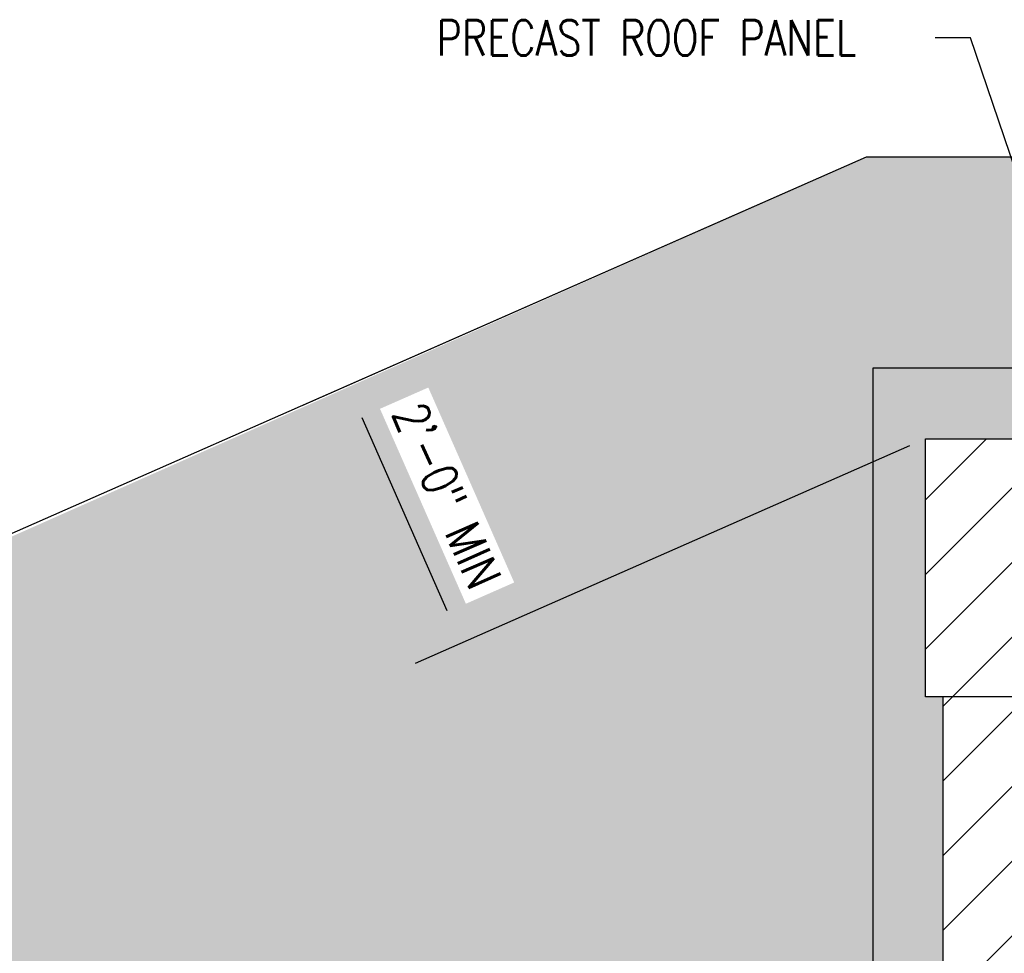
# Model space of a CAD drawing. Header units: inches. Extents: x -741 to 1387, y -720 to -402.
# Tile 14 of 25: x -508 to -424, y -482 to -402. Entities that reach past the tile are written whole.
import ezdxf
from ezdxf import colors
from ezdxf.entities.mleader import LeaderData, LeaderLine
from ezdxf.math import Vec2, Vec3

# ---------------------------------------------------------------- set-up
doc = ezdxf.new("R2010")
doc.units = ezdxf.units.IN
doc.header["$MEASUREMENT"] = 0
doc.layers.get('Defpoints').update_dxf_attribs({"color": 243})
for name, color, linetype in [('A-DETL', 90, 'Continuous'), ('A-DETL-MEDM', 3, 'Continuous'), ('A-WALL', 4, 'Continuous'), ('S-ANNO-DIMS', 1, 'Continuous'), ('S-ANNO-TEXT', 2, 'Continuous')]:
    doc.layers.add(name, color=color, linetype=linetype)
doc.layers.add('A-WALL-PATT', color=9, linetype='Continuous', true_color=0x808080)
doc.styles.add('Annotative', font='romans.shx', dxfattribs={"width": 0.8, "height": 0.125})
doc.dimstyles.new('Annotative', dxfattribs={"dimscale": 0, "dimtxt": 0.125, "dimasz": 0.125, "dimexe": 0.179688, "dimexo": 0.0625, "dimgap": 0.09, "dimtad": 1, "dimdec": 3, "dimzin": 3, "dimdsep": 46, "dimlunit": 4, "dimtxsty": 'Annotative', "dimcen": 0.09, "dimclrt": 2, "dimazin": 2, "dimtfac": 1, "dimtdec": 3, "dimtmove": 1, "dimatfit": 3, "dimfxl": 1, "dimtfill": 1, "dimfrac": 2, "dimtolj": 1, "dimtzin": 0, "dimarcsym": 0})

# ---------------------------------------------------------------- blocks, each defined once
blk = doc.blocks.new('*D42')
at = {"layer": 'Defpoints', "color": 0, "transparency": 16777216}
for p in [(-440.236, -416.118), (-479.796, -433.546), (-430.561, -438.08)]:
    blk.add_point(p, dxfattribs=at)
at = {"layer": 'S-ANNO-DIMS', "color": 0, "lineweight": -2, "transparency": 16777216}
for p, q in [((-441.609, -416.722), (-483.743, -435.284)), ((-471.33, -452.763), (-478.587, -436.291)), ((-431.933, -438.685), (-474.067, -457.247))]:
    blk.add_line(p, q, dxfattribs=at)
at = {"layer": 'S-ANNO-DIMS', "color": 0, "transparency": 16777216}
for points in [[(-478.129, -436.09), (-479.044, -436.493), (-479.796, -433.546)], [(-470.873, -452.562), (-471.788, -452.965), (-470.121, -455.509)]]:
    blk.add_solid(points, dxfattribs=at)
at = {"layer": 'S-ANNO-DIMS', "color": 2, "transparency": 16777216, "insert": (-471.348, -442.936), "char_height": 3, "attachment_point": 5, "rotation": 293.77582, "style": 'Annotative', "bg_fill": 3, "box_fill_scale": 1.25, "bg_fill_color": 256, "bg_fill_true_color": 13158600, "bg_fill_transparency": 0}
blk.add_mtext('\\A1;2\'-0" MIN', dxfattribs=at)

msp = doc.modelspace()

# ---------------------------------------------------------------- hatches: boundary and pattern name
at = {"layer": 'A-WALL-PATT', "lineweight": -3}
h = msp.add_hatch(dxfattribs=at)
h.set_pattern_fill('EARTH', color=8, scale=25, angle=45, style=0)
h.set_pattern_definition([(45, (-666.1766, -635.5407), (0, 8.83883), [6.25, -6.25]), (45, (-667.834, -633.8834), (0, 8.83883), [6.25, -6.25]), (45, (-669.491, -632.226), (0, 8.83883), [6.25, -6.25]), (135, (-669.491, -631.121), (-8.83883, 9e-16), [6.25, -6.25]), (135, (-667.834, -629.464), (-8.83883, 9e-16), [6.25, -6.25]), (135, (-666.1766, -627.8067), (-8.83883, 9e-16), [6.25, -6.25])])
h.paths.add_polyline_path([(-692.5057, -528.128), (-692.5443, -601.0407), (-694.0443, -601.5407), (-691.0443, -602.5407), (-692.5443, -603.0407), (-692.5057, -636.0804), (-685.0992, -636.0804), (-685.0605, -606.0804), (-661.0605, -606.0804), (-661.0605, -534.7248), (-631.8166, -520.0804), (-435.0992, -520.0804), (-435.0605, -432.0804), (-363.2286, -432.0804), (-363.2673, -414.0804), (-435.6118, -414.0804)])
at = {"layer": 'A-WALL-PATT'}
h = msp.add_hatch(dxfattribs=at)
h.set_pattern_fill('AR-SAND', color=8)
h.set_pattern_definition([(37.5, (-666.1379, -636.0804), (-0.0629934, 1.926824), [0, -1.52, 0, -1.7, 0, -1.625]), (7.5, (-666.138, -636.0804), (1.769777, 2.822146), [0, -0.82, 0, -1.37, 0, -0.525]), (327.5, (-667.3679, -636.0804), (3.114142, 0.005659), [0, -0.5, 0, -1.8, 0, -2.35]), (317.5, (-667.368, -636.0804), (3.006127, 0.877676), [0, -0.25, 0, -1.18, 0, -1.35])])
h.paths.add_polyline_path([(-429.0605, -460.0804), (-430.5605, -460.0804), (-430.5605, -438.0804), (-429.0605, -438.0804), (-429.0605, -438.0882), (-359.2, -438.0882), (-359.2, -432.0804), (-435.0605, -432.0804), (-435.0605, -520.0804), (-631.778, -520.0804), (-661.0605, -534.7248), (-661.0605, -606.0804), (-685.0605, -606.0804), (-685.0605, -636.0804), (-679.0605, -636.0804), (-679.0605, -612.0804), (-655.0605, -612.0804), (-655.0605, -545.8475), (-655.0487, -538.4268), (-630.3613, -526.0804), (-465.0605, -526.0804), (-465.0605, -538.0804), (-465.0605, -544.4054), (-429.0605, -544.4054)])
h = msp.add_hatch(dxfattribs=at)
h.set_pattern_fill('ANSI31', color=8, scale=36, style=0)
h.paths.add_polyline_path([(-430.5605, -438.0804), (-430.5605, -460.0804), (-415.5605, -460.0804), (-415.0358, -450.0689), (-412.9223, -447.9554), (-346.9676, -447.9554), (-356.8822, -438.0804)])
h = msp.add_hatch(dxfattribs=at)
h.set_pattern_fill('ANSI31', color=8, scale=36, style=0)
h.paths.add_polyline_path([(-417.0605, -460.0804), (-429.0605, -460.0804), (-429.0605, -544.4054), (-429.0605, -544.4054), (-429.0605, -549.7054), (-417.0605, -549.7054)])
h.paths.add_polyline_path([(-429.0605, -636.0804), (-417.0605, -636.0804), (-417.0605, -574.4554), (-429.0605, -574.4554), (-429.0605, -579.7554)])

# ---------------------------------------------------------------- linework, layer by layer
at = {"layer": 'A-DETL', "lineweight": -3}
for p, q in [((-359.7095, -432.0804), (-435.0605, -432.0804)), ((-435.0605, -432.0804), (-435.0605, -520.0804))]:
    msp.add_line(p, q, dxfattribs=at)
at = {"layer": 'A-DETL-MEDM', "lineweight": -3}
for p, q in [((-435.6118, -414.0804), (-692.5057, -527.2546)), ((-361.6456, -414.0804), (-435.6118, -414.0804))]:
    msp.add_line(p, q, dxfattribs=at)
at = {"layer": 'A-WALL'}
for p, q in [((-415.5605, -460.0804), (-430.5605, -460.0804)), ((-429.0605, -549.7054), (-429.0605, -460.0804))]:
    msp.add_line(p, q, dxfattribs=at)

# ---------------------------------------------------------------- leaders
at = {"layer": 'S-ANNO-TEXT', "lineweight": -3}
ml = msp.add_multileader_mtext('Standard', dxfattribs=at)
ml.set_content('\\pxt3.2,6.4,9.6,12.8,16,19.2,22.4,25.6,28.8,32,35.2,38.4,41.6,44.8,48,51.2,54.4,57.6,60.8,64,67.2,70.4,73.6,76.8,80,83.2,86.4,89.6,92.8,96,99.2,102.4;PRECAST ROOF PANEL', color=256, style='Annotative')
ml.set_leader_properties(color=1, linetype='ByLayer', lineweight=-1)
ml.build(insert=Vec2(0, 0))
ml.multileader.update_dxf_attribs({"text_right_attachment_type": 3, "dogleg_length": 0.125, "arrow_head_size": 3, "scale": 24})
ctx = ml.context
ctx.base_point, ctx.scale, ctx.char_height, ctx.arrow_head_size, ctx.landing_gap_size, ctx.plane_origin = Vec3(-474.4019, -403.9124), 24, 3, 3, 2.16, Vec3(-507.0132, -400.6133)
ctx.right_attachment = 3
notes = []
notes.append((ctx, [(1, (1, 1, 0), (-426.7391, -403.9124), (-1, 0), 3, [(1, [(-415.1229, -438.0804)], 0, [])])]))
ctx.mtext.insert, ctx.mtext.width, ctx.mtext.defined_height, ctx.mtext.flow_direction = Vec3(-472.2419, -402.4124), 51.919574, 7.0408, 5
for ctx, leaders in notes:
    for number, flags, end, landing, length, lines in leaders:
        leader = LeaderData()
        leader.index, (leader.has_last_leader_line, leader.has_dogleg_vector, leader.attachment_direction) = number, flags
        leader.last_leader_point, leader.dogleg_vector, leader.dogleg_length = Vec3(end), Vec3(landing), length
        for number, points, colour, breaks in lines:
            line = LeaderLine()
            line.index, line.vertices, line.color, line.breaks = number, Vec3.list(points), colors.encode_raw_color(colour), breaks
            leader.lines.append(line)
        ctx.leaders.append(leader)

# ---------------------------------------------------------------- next in the draw order: dimensions: what is measured, and where the dimension line sits
at = {"layer": 'S-ANNO-DIMS'}
dim = msp.add_aligned_dim(p1=(-430.5605, -438.0804), p2=(-440.2362, -416.1177), distance=43.229, text='2\'-0" MIN', dimstyle='Annotative', override={"dimpost": '\\X'}, dxfattribs=at)
dim.commit()
dim.dimension.update_dxf_attribs({"geometry": '*D42', "text_midpoint": (-471.3477, -442.9364)})

# ---------------------------------------------------------------- next in the draw order: linework, layer by layer
at = {"layer": 'A-WALL'}
for p, q in [((-430.5605, -460.0804), (-430.5605, -438.0804)), ((-430.5605, -438.0804), (-356.8822, -438.0804))]:
    msp.add_line(p, q, dxfattribs=at)

doc.saveas('drawing.dxf')
